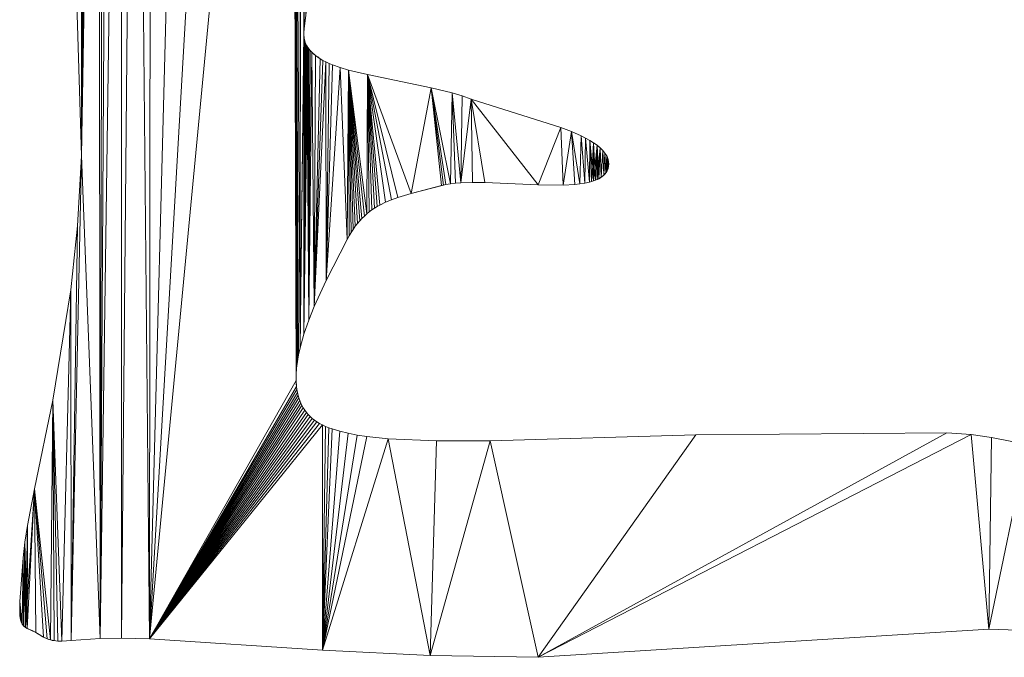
# Model space of a CAD drawing. Header units: metres. Extents: x -2.359 to -1.572, y -0.49 to -0.393.
# Tile 5 of 16: x -2.062 to -2.002, y -0.487 to -0.447. Entities that reach past the tile are written whole.
import ezdxf

# ---------------------------------------------------------------- set-up
doc = ezdxf.new("R2010")
doc.units = ezdxf.units.M
doc.header["$MEASUREMENT"] = 0
doc.layers.add('Nuovo_0', color=7, linetype='Continuous')

# ---------------------------------------------------------------- blocks, each defined once
blk = doc.blocks.new('Solaio_7257C077-7A11-4091-8013-4C8FC51DA4EE', base_point=(-2.06232, -0.483813))
at = {"layer": 'Nuovo_0', "lineweight": 0}
mesh = blk.add_polyface(dxfattribs=at)
corners = [(-2.058504, -0.455837, -0.088), (-2.059965, -0.4081, -0.088), (-2.058525, -0.394611, -0.088), (-2.058286, -0.394476, -0.088), (-2.058029, -0.394347, -0.088), (-2.057753, -0.394224, -0.088), (-2.057457, -0.394108, -0.088), (-2.057351, -0.485681, -0.088), (-2.05714, -0.393997, -0.088), (-2.0568, -0.393893, -0.088), (-2.056046, -0.393703, -0.088), (-2.056022, -0.485657, -0.088), (-2.055186, -0.393538, -0.088), (-2.054311, -0.4857, -0.088), (-2.05421, -0.393397, -0.088), (-2.051871, -0.393193, -0.088), (-2.04895, -0.393109, -0.088), (-2.045491, -0.393155, -0.088), (-2.045, -0.40893, -0.088), (-2.044999, -0.467718, -0.088), (-2.058525, -0.394611), (-2.059965, -0.4081), (-2.058504, -0.455837), (-2.058286, -0.394476), (-2.058029, -0.394347), (-2.057753, -0.394224), (-2.057457, -0.394108), (-2.05714, -0.393997), (-2.057351, -0.485681), (-2.0568, -0.393893), (-2.056046, -0.393703), (-2.055186, -0.393538), (-2.056022, -0.485657), (-2.05421, -0.393397), (-2.054311, -0.4857), (-2.051871, -0.393193), (-2.04895, -0.393109), (-2.045491, -0.393155), (-2.044999, -0.467718), (-2.045, -0.40893), (-2.045004, -0.408966), (-2.045004, -0.408966, -0.088), (-2.045005, -0.409002), (-2.045005, -0.409002, -0.088), (-2.045005, -0.409039), (-2.045005, -0.409039, -0.088), (-2.045004, -0.409077), (-2.045004, -0.409077, -0.088), (-2.045, -0.409115), (-2.045, -0.409115, -0.088)]
mesh.append_faces([[corners[k] for k in face] for face in [(21, 1, 0, 22), (40, 41, 18, 39), (42, 43, 41, 40), (44, 45, 43, 42), (46, 47, 45, 44), (48, 49, 47, 46)]], dxfattribs={"color": 7})
mesh.append_faces([[corners[k] for k in face] for face in [(18, 19, 17), (37, 38, 39)]], dxfattribs={"vtx0": -1, "vtx1": -1, "vtx2": -1, "color": 7})
mesh.append_faces([[corners[k] for k in face] for face in [(0, 2, 3), (0, 3, 4), (0, 4, 5), (0, 5, 6), (7, 6, 8), (7, 8, 9), (7, 9, 10), (11, 10, 12), (13, 12, 14), (13, 14, 15), (13, 15, 16), (13, 16, 17), (20, 21, 22)]], dxfattribs={"vtx0": -1, "vtx2": -1, "color": 7})
mesh.append_faces([[corners[k] for k in face] for face in [(0, 1, 2), (23, 20, 22), (24, 23, 22), (25, 24, 22), (26, 25, 22), (27, 26, 28), (29, 27, 28), (30, 29, 28), (31, 30, 32), (33, 31, 34), (35, 33, 34), (36, 35, 34), (37, 36, 34)]], dxfattribs={"vtx1": -1, "vtx2": -1, "color": 7})
mesh = blk.add_polyface(dxfattribs=at)
corners = [(-2.057351, -0.485681, -0.088), (-2.058504, -0.455837, -0.088), (-2.057457, -0.394108, -0.088), (-2.054311, -0.4857, -0.088), (-2.045491, -0.393155, -0.088), (-2.045246, -0.469736, -0.088), (-2.045244, -0.469352, -0.088), (-2.045216, -0.468957, -0.088), (-2.045165, -0.468552, -0.088), (-2.045092, -0.468138, -0.088), (-2.044999, -0.467718, -0.088), (-2.044953, -0.409313, -0.088), (-2.044771, -0.448234, -0.088), (-2.044767, -0.448454, -0.088), (-2.04476, -0.466866, -0.088), (-2.044739, -0.448661, -0.088), (-2.044681, -0.448859, -0.088), (-2.057457, -0.394108), (-2.058504, -0.455837), (-2.057351, -0.485681), (-2.045246, -0.469736), (-2.045491, -0.393155), (-2.054311, -0.4857), (-2.045244, -0.469352), (-2.045216, -0.468957), (-2.045165, -0.468552), (-2.045092, -0.468138), (-2.044999, -0.467718), (-2.044771, -0.448345), (-2.044953, -0.409313), (-2.044756, -0.448559), (-2.04476, -0.466866), (-2.044714, -0.448761), (-2.044639, -0.448956), (-2.044727, -0.447743), (-2.044727, -0.447743, -0.088), (-2.044651, -0.44716, -0.088), (-2.044651, -0.44716), (-2.044756, -0.447998), (-2.044756, -0.447998, -0.088), (-2.044771, -0.448234), (-2.044771, -0.448345, -0.088), (-2.044767, -0.448454), (-2.044756, -0.448559, -0.088), (-2.044748, -0.44861), (-2.044748, -0.44861, -0.088), (-2.044739, -0.448661), (-2.044727, -0.448711), (-2.044727, -0.448711, -0.088), (-2.044714, -0.448761, -0.088), (-2.044698, -0.44881), (-2.044698, -0.44881, -0.088), (-2.044681, -0.448859)]
mesh.append_faces([[corners[k] for k in face] for face in [(34, 35, 36, 37), (38, 39, 35, 34), (40, 12, 39, 38), (28, 41, 12, 40), (42, 13, 41, 28), (30, 43, 13, 42), (44, 45, 43, 30), (46, 15, 45, 44), (47, 48, 15, 46), (32, 49, 48, 47), (50, 51, 49, 32), (52, 16, 51, 50)]], dxfattribs={"color": 7})
mesh.append_faces([[corners[k] for k in face] for face in [(0, 1, 2), (3, 4, 5), (10, 11, 12), (10, 12, 13), (14, 13, 15), (14, 15, 16), (17, 18, 19), (20, 21, 22), (28, 29, 27), (30, 28, 31), (32, 30, 31), (33, 32, 31)]], dxfattribs={"vtx0": -1, "vtx1": -1, "vtx2": -1, "color": 7})
mesh.append_faces([[corners[k] for k in face] for face in [(21, 20, 23), (21, 23, 24), (21, 24, 25), (21, 25, 26), (21, 26, 27)]], dxfattribs={"vtx0": -1, "vtx2": -1, "color": 7})
mesh.append_faces([[corners[k] for k in face] for face in [(6, 5, 4), (7, 6, 4), (8, 7, 4), (9, 8, 4), (10, 9, 4)]], dxfattribs={"vtx1": -1, "vtx2": -1, "color": 7})
mesh = blk.add_polyface(dxfattribs=at)
corners = [(-2.059134, -0.485803, -0.088), (-2.058743, -0.460176, -0.088), (-2.058504, -0.455837, -0.088), (-2.056022, -0.485657, -0.088), (-2.057351, -0.485681, -0.088), (-2.056046, -0.393703, -0.088), (-2.054311, -0.4857, -0.088), (-2.055186, -0.393538, -0.088), (-2.04476, -0.466866, -0.088), (-2.044999, -0.467718, -0.088), (-2.044767, -0.448454, -0.088), (-2.044681, -0.448859, -0.088), (-2.044588, -0.449051, -0.088), (-2.044466, -0.466009, -0.088), (-2.044455, -0.449242, -0.088), (-2.044371, -0.449337, -0.088), (-2.044275, -0.449434, -0.088), (-2.044129, -0.46516, -0.088), (-2.044045, -0.44963, -0.088), (-2.043758, -0.449835, -0.088), (-2.043591, -0.449938, -0.088), (-2.043407, -0.450036, -0.088), (-2.043392, -0.463544, -0.088), (-2.042092, -0.461016, -0.088), (-2.042522, -0.450386, -0.088), (-2.058504, -0.455837), (-2.058743, -0.460176), (-2.059134, -0.485803), (-2.056046, -0.393703), (-2.057351, -0.485681), (-2.056022, -0.485657), (-2.055186, -0.393538), (-2.054311, -0.4857), (-2.044771, -0.448345), (-2.044999, -0.467718), (-2.04476, -0.466866), (-2.044527, -0.449147), (-2.044639, -0.448956), (-2.044466, -0.466009), (-2.044275, -0.449434), (-2.044371, -0.449337), (-2.044129, -0.46516), (-2.043758, -0.449835), (-2.044045, -0.44963), (-2.043591, -0.449938), (-2.043407, -0.450036), (-2.043392, -0.463544), (-2.042522, -0.450386), (-2.042092, -0.461016), (-2.059156, -0.46413, -0.088), (-2.059156, -0.46413)]
mesh.append_faces([[corners[k] for k in face] for face in [(26, 1, 49, 50), (25, 2, 1, 26), (46, 22, 23, 48), (41, 17, 22, 46), (38, 13, 17, 41), (35, 8, 13, 38), (34, 9, 8, 35)]], dxfattribs={"color": 7})
mesh.append_faces([[corners[k] for k in face] for face in [(8, 11, 12), (17, 18, 19), (36, 37, 35), (42, 43, 41)]], dxfattribs={"vtx0": -1, "vtx1": -1, "vtx2": -1, "color": 7})
mesh.append_faces([[corners[k] for k in face] for face in [(0, 1, 2), (13, 14, 15), (13, 15, 16), (17, 19, 20), (17, 20, 21), (28, 29, 30), (31, 30, 32), (33, 34, 35), (36, 35, 38), (39, 38, 41), (45, 41, 46), (47, 46, 48)]], dxfattribs={"vtx0": -1, "vtx2": -1, "color": 7})
mesh.append_faces([[corners[k] for k in face] for face in [(3, 4, 5), (6, 3, 7), (8, 9, 10), (13, 8, 12), (17, 13, 16), (22, 17, 21), (23, 22, 24), (25, 26, 27), (39, 40, 38), (44, 42, 41), (45, 44, 41)]], dxfattribs={"vtx1": -1, "vtx2": -1, "color": 7})
mesh = blk.add_polyface(dxfattribs=at)
corners = [(-2.045, -0.40893, -0.088), (-2.045, -0.409115, -0.088), (-2.044999, -0.467718, -0.088), (-2.044953, -0.409313, -0.088), (-2.044756, -0.447998, -0.088), (-2.044771, -0.448234, -0.088), (-2.044651, -0.44716, -0.088), (-2.044586, -0.446458, -0.088), (-2.044575, -0.445609, -0.088), (-2.045, -0.409115), (-2.045, -0.40893), (-2.044999, -0.467718), (-2.044953, -0.409313), (-2.044771, -0.448345), (-2.044771, -0.448234), (-2.044756, -0.447998), (-2.044651, -0.44716), (-2.044586, -0.446458), (-2.044738, -0.408447), (-2.044738, -0.408447, -0.088), (-2.04471, -0.408423, -0.088), (-2.04471, -0.408423), (-2.044764, -0.408472), (-2.044764, -0.408472, -0.088), (-2.044789, -0.408497), (-2.044789, -0.408497, -0.088), (-2.044813, -0.408524), (-2.044813, -0.408524, -0.088), (-2.044836, -0.408551), (-2.044836, -0.408551, -0.088), (-2.044857, -0.408579), (-2.044857, -0.408579, -0.088), (-2.044878, -0.408607), (-2.044878, -0.408607, -0.088), (-2.044897, -0.408636), (-2.044897, -0.408636, -0.088), (-2.044914, -0.408666), (-2.044914, -0.408666, -0.088), (-2.04493, -0.408697), (-2.04493, -0.408697, -0.088), (-2.044944, -0.408728), (-2.044944, -0.408728, -0.088), (-2.044958, -0.40876), (-2.044958, -0.40876, -0.088), (-2.044969, -0.408793), (-2.044969, -0.408793, -0.088), (-2.044979, -0.408826), (-2.044979, -0.408826, -0.088), (-2.044988, -0.40886), (-2.044988, -0.40886, -0.088), (-2.044995, -0.408895), (-2.044995, -0.408895, -0.088), (-2.044994, -0.409153), (-2.044994, -0.409153, -0.088), (-2.044987, -0.409192), (-2.044987, -0.409192, -0.088), (-2.044978, -0.409232), (-2.044978, -0.409232, -0.088), (-2.044967, -0.409272), (-2.044967, -0.409272, -0.088)]
mesh.append_faces([[corners[k] for k in face] for face in [(18, 19, 20, 21), (22, 23, 19, 18), (24, 25, 23, 22), (26, 27, 25, 24), (28, 29, 27, 26), (30, 31, 29, 28), (32, 33, 31, 30), (34, 35, 33, 32), (36, 37, 35, 34), (38, 39, 37, 36), (40, 41, 39, 38), (42, 43, 41, 40), (44, 45, 43, 42), (46, 47, 45, 44), (48, 49, 47, 46), (50, 51, 49, 48), (10, 0, 51, 50), (52, 53, 1, 9), (54, 55, 53, 52), (56, 57, 55, 54), (58, 59, 57, 56), (12, 3, 59, 58)]], dxfattribs={"color": 7})
mesh.append_faces([[corners[k] for k in face] for face in [(0, 1, 2), (2, 1, 3), (6, 4, 3), (8, 7, 3), (9, 10, 11), (12, 9, 11), (12, 15, 16)]], dxfattribs={"vtx0": -1, "vtx1": -1, "vtx2": -1, "color": 7})
mesh.append_faces([[corners[k] for k in face] for face in [(12, 14, 15), (12, 16, 17)]], dxfattribs={"vtx0": -1, "vtx2": -1, "color": 7})
mesh.append_faces([[corners[k] for k in face] for face in [(4, 5, 3), (7, 6, 3), (13, 14, 12)]], dxfattribs={"vtx1": -1, "vtx2": -1, "color": 7})
mesh = blk.add_polyface(dxfattribs=at)
corners = [(-2.044571, -0.446054, -0.088), (-2.044586, -0.446458, -0.088), (-2.044575, -0.445609, -0.088), (-2.044466, -0.466009, -0.088), (-2.044588, -0.449051, -0.088), (-2.044455, -0.449242, -0.088), (-2.044129, -0.46516, -0.088), (-2.044275, -0.449434, -0.088), (-2.044045, -0.44963, -0.088), (-2.043392, -0.463544, -0.088), (-2.043407, -0.450036, -0.088), (-2.043207, -0.450129, -0.088), (-2.042993, -0.450218, -0.088), (-2.042522, -0.450386, -0.088), (-2.044571, -0.446054), (-2.044575, -0.445609), (-2.044586, -0.446458), (-2.044371, -0.449337), (-2.044527, -0.449147), (-2.044466, -0.466009), (-2.044045, -0.44963), (-2.044275, -0.449434), (-2.044129, -0.46516), (-2.043207, -0.450129), (-2.043407, -0.450036), (-2.043392, -0.463544), (-2.042993, -0.450218), (-2.042522, -0.450386), (-2.044236, -0.434923, -0.088), (-2.044236, -0.434923), (-2.044651, -0.44716), (-2.044651, -0.44716, -0.088), (-2.044661, -0.448907), (-2.044661, -0.448907, -0.088), (-2.044681, -0.448859, -0.088), (-2.044681, -0.448859), (-2.044639, -0.448956), (-2.044639, -0.448956, -0.088), (-2.044615, -0.449004), (-2.044615, -0.449004, -0.088), (-2.044588, -0.449051), (-2.044559, -0.449099), (-2.044559, -0.449099, -0.088), (-2.044527, -0.449147, -0.088), (-2.044492, -0.449194), (-2.044492, -0.449194, -0.088), (-2.044455, -0.449242), (-2.044371, -0.449337, -0.088), (-2.044167, -0.449531), (-2.044167, -0.449531, -0.088), (-2.043909, -0.449731), (-2.043909, -0.449731, -0.088), (-2.043758, -0.449835), (-2.043758, -0.449835, -0.088), (-2.043591, -0.449938), (-2.043591, -0.449938, -0.088)]
mesh.append_faces([[corners[k] for k in face] for face in [(15, 2, 28, 29), (14, 0, 2, 15), (16, 1, 0, 14), (30, 31, 1, 16), (32, 33, 34, 35), (36, 37, 33, 32), (38, 39, 37, 36), (40, 4, 39, 38), (41, 42, 4, 40), (18, 43, 42, 41), (44, 45, 43, 18), (46, 5, 45, 44), (17, 47, 5, 46), (21, 7, 47, 17), (48, 49, 7, 21), (20, 8, 49, 48), (50, 51, 8, 20), (52, 53, 51, 50), (54, 55, 53, 52), (24, 10, 55, 54), (23, 11, 10, 24), (26, 12, 11, 23), (27, 13, 12, 26)]], dxfattribs={"color": 7})
mesh.append_faces([[corners[k] for k in face] for face in [(3, 4, 5), (6, 7, 8), (17, 18, 19), (20, 21, 22)]], dxfattribs={"vtx0": -1, "vtx1": -1, "vtx2": -1, "color": 7})
mesh.append_faces([[corners[k] for k in face] for face in [(9, 10, 11), (9, 11, 12), (9, 12, 13)]], dxfattribs={"vtx0": -1, "vtx2": -1, "color": 7})
mesh.append_faces([[corners[k] for k in face] for face in [(0, 1, 2), (14, 15, 16)]], dxfattribs={"vtx1": -1, "color": 7})
mesh.append_faces([[corners[k] for k in face] for face in [(23, 24, 25), (26, 23, 25), (27, 26, 25)]], dxfattribs={"vtx1": -1, "vtx2": -1, "color": 7})
mesh = blk.add_polyface(dxfattribs=at)
corners = [(-2.042092, -0.461016, -0.088), (-2.042522, -0.450386, -0.088), (-2.042003, -0.450541, -0.088), (-2.040879, -0.459431, -0.088), (-2.041029, -0.459565, -0.088), (-2.040843, -0.450822, -0.088), (-2.040725, -0.459305, -0.088), (-2.040567, -0.459188, -0.088), (-2.040405, -0.459079, -0.088), (-2.040238, -0.458977, -0.088), (-2.040068, -0.458881, -0.088), (-2.039715, -0.458707, -0.088), (-2.039345, -0.458554, -0.088), (-2.038958, -0.458416, -0.088), (-2.038132, -0.458171, -0.088), (-2.036895, -0.451628, -0.088), (-2.036264, -0.457682, -0.088), (-2.035999, -0.45762, -0.088), (-2.042003, -0.450541), (-2.042522, -0.450386), (-2.042092, -0.461016), (-2.041176, -0.459708), (-2.041029, -0.459565), (-2.040879, -0.459431), (-2.040843, -0.450822), (-2.040725, -0.459305), (-2.040567, -0.459188), (-2.040405, -0.459079), (-2.040238, -0.458977), (-2.040068, -0.458881), (-2.039715, -0.458707), (-2.039345, -0.458554), (-2.038958, -0.458416), (-2.038132, -0.458171), (-2.036895, -0.451628), (-2.036135, -0.45765), (-2.039568, -0.451084), (-2.039568, -0.451084, -0.088)]
mesh.append_faces([[corners[k] for k in face] for face in [(18, 2, 1, 19), (24, 5, 2, 18), (36, 37, 5, 24), (34, 15, 37, 36)]], dxfattribs={"color": 7})
mesh.append_faces([[corners[k] for k in face] for face in [(14, 5, 15), (17, 16, 15), (34, 24, 33), (34, 33, 35)]], dxfattribs={"vtx0": -1, "vtx1": -1, "vtx2": -1, "color": 7})
mesh.append_faces([[corners[k] for k in face] for face in [(0, 1, 2), (3, 2, 5), (18, 21, 22), (18, 22, 23), (24, 23, 25), (24, 25, 26), (24, 26, 27), (24, 27, 28), (24, 28, 29), (24, 29, 30), (24, 30, 31), (24, 31, 32), (24, 32, 33)]], dxfattribs={"vtx0": -1, "vtx2": -1, "color": 7})
mesh.append_faces([[corners[k] for k in face] for face in [(3, 4, 2), (6, 3, 5), (7, 6, 5), (8, 7, 5), (9, 8, 5), (10, 9, 5), (11, 10, 5), (12, 11, 5), (13, 12, 5), (14, 13, 5), (16, 14, 15), (18, 19, 20), (24, 18, 23)]], dxfattribs={"vtx1": -1, "vtx2": -1, "color": 7})
mesh = blk.add_polyface(dxfattribs=at)
corners = [(-2.041972, -0.460792, -0.088), (-2.042092, -0.461016, -0.088), (-2.042003, -0.450541, -0.088), (-2.041849, -0.460582, -0.088), (-2.041722, -0.460385, -0.088), (-2.041591, -0.460199, -0.088), (-2.041456, -0.460025, -0.088), (-2.041318, -0.459861, -0.088), (-2.041176, -0.459708, -0.088), (-2.041029, -0.459565, -0.088), (-2.042003, -0.450541), (-2.042092, -0.461016), (-2.041972, -0.460792), (-2.041849, -0.460582), (-2.041722, -0.460385), (-2.041591, -0.460199), (-2.041456, -0.460025), (-2.041318, -0.459861), (-2.041176, -0.459708), (-2.02874, -0.457654), (-2.02874, -0.457654, -0.088), (-2.028039, -0.457615, -0.088), (-2.028039, -0.457615), (-2.030298, -0.45764), (-2.030298, -0.45764, -0.088), (-2.033593, -0.457493), (-2.033593, -0.457493, -0.088), (-2.034359, -0.457486), (-2.034359, -0.457486, -0.088), (-2.035071, -0.457509), (-2.035071, -0.457509, -0.088), (-2.035401, -0.457534), (-2.035401, -0.457534, -0.088), (-2.035711, -0.457571), (-2.035711, -0.457571, -0.088), (-2.035999, -0.45762), (-2.035999, -0.45762, -0.088), (-2.036135, -0.45765), (-2.036135, -0.45765, -0.088), (-2.036264, -0.457682), (-2.036264, -0.457682, -0.088), (-2.038132, -0.458171), (-2.038132, -0.458171, -0.088), (-2.038958, -0.458416), (-2.038958, -0.458416, -0.088), (-2.039345, -0.458554), (-2.039345, -0.458554, -0.088), (-2.039715, -0.458707), (-2.039715, -0.458707, -0.088), (-2.040068, -0.458881), (-2.040068, -0.458881, -0.088), (-2.040238, -0.458977), (-2.040238, -0.458977, -0.088), (-2.040405, -0.459079), (-2.040405, -0.459079, -0.088), (-2.040567, -0.459188), (-2.040567, -0.459188, -0.088), (-2.040725, -0.459305), (-2.040725, -0.459305, -0.088)]
mesh.append_faces([[corners[k] for k in face] for face in [(19, 20, 21, 22), (23, 24, 20, 19), (25, 26, 24, 23), (27, 28, 26, 25), (29, 30, 28, 27), (31, 32, 30, 29), (33, 34, 32, 31), (35, 36, 34, 33), (37, 38, 36, 35), (39, 40, 38, 37), (41, 42, 40, 39), (43, 44, 42, 41), (45, 46, 44, 43), (47, 48, 46, 45), (49, 50, 48, 47), (51, 52, 50, 49), (53, 54, 52, 51), (55, 56, 54, 53), (57, 58, 56, 55)]], dxfattribs={"color": 7})
mesh.append_faces([[corners[k] for k in face] for face in [(10, 11, 12), (10, 12, 13), (10, 13, 14), (10, 14, 15), (10, 15, 16), (10, 16, 17), (10, 17, 18)]], dxfattribs={"vtx0": -1, "vtx2": -1, "color": 7})
mesh.append_faces([[corners[k] for k in face] for face in [(0, 1, 2), (3, 0, 2), (4, 3, 2), (5, 4, 2), (6, 5, 2), (7, 6, 2), (8, 7, 2), (9, 8, 2)]], dxfattribs={"vtx1": -1, "vtx2": -1, "color": 7})
mesh = blk.add_polyface(dxfattribs=at)
corners = [(-2.035711, -0.457571, -0.088), (-2.035999, -0.45762, -0.088), (-2.036895, -0.451628, -0.088), (-2.035606, -0.451951, -0.088), (-2.035401, -0.457534, -0.088), (-2.035071, -0.457509, -0.088), (-2.034998, -0.452134, -0.088), (-2.034423, -0.452335, -0.088), (-2.034359, -0.457486, -0.088), (-2.033593, -0.457493, -0.088), (-2.030298, -0.45764, -0.088), (-2.028893, -0.454092, -0.088), (-2.02874, -0.457654, -0.088), (-2.028238, -0.454345, -0.088), (-2.028039, -0.457615, -0.088), (-2.027715, -0.457579, -0.088), (-2.036895, -0.451628), (-2.036135, -0.45765), (-2.035999, -0.45762), (-2.035711, -0.457571), (-2.035606, -0.451951), (-2.035401, -0.457534), (-2.035071, -0.457509), (-2.034998, -0.452134), (-2.034423, -0.452335), (-2.034359, -0.457486), (-2.033593, -0.457493), (-2.030298, -0.45764), (-2.028893, -0.454092), (-2.02874, -0.457654), (-2.028238, -0.454345), (-2.028039, -0.457615), (-2.027715, -0.457579), (-2.027638, -0.454611), (-2.027638, -0.454611, -0.088)]
mesh.append_faces([[corners[k] for k in face] for face in [(20, 3, 2, 16), (23, 6, 3, 20), (24, 7, 6, 23), (28, 11, 7, 24), (30, 13, 11, 28), (33, 34, 13, 30)]], dxfattribs={"color": 7})
mesh.append_faces([[corners[k] for k in face] for face in [(0, 2, 3), (5, 3, 6), (5, 6, 7), (10, 7, 11), (12, 11, 13), (16, 17, 18), (16, 18, 19), (20, 19, 21), (20, 21, 22), (24, 22, 25), (24, 25, 26), (24, 26, 27), (28, 27, 29), (30, 29, 31), (30, 31, 32)]], dxfattribs={"vtx0": -1, "vtx2": -1, "color": 7})
mesh.append_faces([[corners[k] for k in face] for face in [(0, 1, 2), (4, 0, 3), (5, 4, 3), (8, 5, 7), (9, 8, 7), (10, 9, 7), (12, 10, 11), (14, 12, 13), (15, 14, 13), (20, 16, 19), (23, 20, 22), (24, 23, 22), (28, 24, 27), (30, 28, 29)]], dxfattribs={"vtx1": -1, "vtx2": -1, "color": 7})
mesh = blk.add_polyface(dxfattribs=at)
corners = [(-2.027412, -0.457532, -0.088), (-2.027715, -0.457579, -0.088), (-2.027638, -0.454611, -0.088), (-2.027132, -0.457471, -0.088), (-2.027363, -0.45475, -0.088), (-2.027001, -0.457435, -0.088), (-2.027106, -0.454892, -0.088), (-2.026757, -0.457352, -0.088), (-2.026871, -0.455038, -0.088), (-2.026542, -0.457254, -0.088), (-2.026657, -0.455189, -0.088), (-2.0264, -0.457168, -0.088), (-2.026468, -0.455345, -0.088), (-2.026237, -0.457038, -0.088), (-2.026305, -0.455505, -0.088), (-2.027638, -0.454611), (-2.027715, -0.457579), (-2.027412, -0.457532), (-2.027363, -0.45475), (-2.027132, -0.457471), (-2.027106, -0.454892), (-2.026876, -0.457396), (-2.026657, -0.455189), (-2.026646, -0.457305), (-2.026468, -0.455345), (-2.0264, -0.457168), (-2.026305, -0.455505), (-2.026237, -0.457038), (-2.026081, -0.456849), (-2.026081, -0.456849, -0.088), (-2.026056, -0.456807, -0.088), (-2.026056, -0.456807), (-2.026108, -0.456889), (-2.026108, -0.456889, -0.088), (-2.026137, -0.456929), (-2.026137, -0.456929, -0.088), (-2.026168, -0.456966), (-2.026168, -0.456966, -0.088), (-2.026202, -0.457003), (-2.026202, -0.457003, -0.088), (-2.026275, -0.457073), (-2.026275, -0.457073, -0.088), (-2.026314, -0.457106), (-2.026314, -0.457106, -0.088), (-2.026356, -0.457138), (-2.026356, -0.457138, -0.088), (-2.026445, -0.457198), (-2.026445, -0.457198, -0.088), (-2.026542, -0.457254), (-2.026646, -0.457305, -0.088), (-2.026757, -0.457352), (-2.026876, -0.457396, -0.088), (-2.027001, -0.457435), (-2.028039, -0.457615), (-2.028039, -0.457615, -0.088), (-2.020552, -0.473084), (-2.020552, -0.473084, -0.088), (-2.033249, -0.473454, -0.088), (-2.033249, -0.473454)]
mesh.append_faces([[corners[k] for k in face] for face in [(28, 29, 30, 31), (32, 33, 29, 28), (34, 35, 33, 32), (36, 37, 35, 34), (38, 39, 37, 36), (27, 13, 39, 38), (40, 41, 13, 27), (42, 43, 41, 40), (44, 45, 43, 42), (25, 11, 45, 44), (46, 47, 11, 25), (48, 9, 47, 46), (23, 49, 9, 48), (50, 7, 49, 23), (21, 51, 7, 50), (52, 5, 51, 21), (19, 3, 5, 52), (17, 0, 3, 19), (16, 1, 0, 17), (53, 54, 1, 16), (55, 56, 57, 58)]], dxfattribs={"color": 7})
mesh.append_faces([[corners[k] for k in face] for face in [(7, 5, 8), (9, 7, 10), (11, 9, 12), (13, 11, 14), (20, 19, 21), (22, 21, 23), (24, 23, 25), (26, 25, 27)]], dxfattribs={"vtx0": -1, "vtx1": -1, "vtx2": -1, "color": 7})
mesh.append_faces([[corners[k] for k in face] for face in [(15, 16, 17), (18, 17, 19)]], dxfattribs={"vtx0": -1, "vtx2": -1, "color": 7})
mesh.append_faces([[corners[k] for k in face] for face in [(0, 1, 2), (3, 0, 4), (5, 3, 6)]], dxfattribs={"vtx1": -1, "vtx2": -1, "color": 7})
mesh = blk.add_polyface(dxfattribs=at)
corners = [(-2.027715, -0.457579, -0.088), (-2.028238, -0.454345, -0.088), (-2.027638, -0.454611, -0.088), (-2.027412, -0.457532, -0.088), (-2.027363, -0.45475, -0.088), (-2.027132, -0.457471, -0.088), (-2.027106, -0.454892, -0.088), (-2.027001, -0.457435, -0.088), (-2.026871, -0.455038, -0.088), (-2.026757, -0.457352, -0.088), (-2.026657, -0.455189, -0.088), (-2.026542, -0.457254, -0.088), (-2.026468, -0.455345, -0.088), (-2.0264, -0.457168, -0.088), (-2.026305, -0.455505, -0.088), (-2.026237, -0.457038, -0.088), (-2.026169, -0.45567, -0.088), (-2.026108, -0.456889, -0.088), (-2.026042, -0.455884, -0.088), (-2.027638, -0.454611), (-2.028238, -0.454345), (-2.027715, -0.457579), (-2.027363, -0.45475), (-2.027412, -0.457532), (-2.027106, -0.454892), (-2.027132, -0.457471), (-2.026871, -0.455038), (-2.026876, -0.457396), (-2.026657, -0.455189), (-2.026468, -0.455345), (-2.026646, -0.457305), (-2.026305, -0.455505), (-2.0264, -0.457168), (-2.026169, -0.45567), (-2.026237, -0.457038), (-2.026108, -0.456889), (-2.026063, -0.455841), (-2.026034, -0.456764), (-2.02656, -0.455266), (-2.02656, -0.455266, -0.088), (-2.026383, -0.455424), (-2.026383, -0.455424, -0.088), (-2.026234, -0.455587), (-2.026234, -0.455587, -0.088), (-2.026113, -0.455755), (-2.026113, -0.455755, -0.088), (-2.026087, -0.455798), (-2.026087, -0.455798, -0.088), (-2.026063, -0.455841, -0.088)]
mesh.append_faces([[corners[k] for k in face] for face in [(22, 4, 2, 19), (24, 6, 4, 22), (26, 8, 6, 24), (28, 10, 8, 26), (38, 39, 10, 28), (29, 12, 39, 38), (40, 41, 12, 29), (31, 14, 41, 40), (42, 43, 14, 31), (33, 16, 43, 42), (44, 45, 16, 33), (46, 47, 45, 44), (36, 48, 47, 46)]], dxfattribs={"color": 7})
mesh.append_faces([[corners[k] for k in face] for face in [(11, 10, 12), (13, 12, 14), (15, 14, 16), (17, 15, 16), (17, 16, 18), (29, 28, 30), (31, 29, 32), (33, 31, 34), (33, 34, 35), (36, 33, 35), (36, 35, 37)]], dxfattribs={"vtx0": -1, "vtx1": -1, "vtx2": -1, "color": 7})
mesh.append_faces([[corners[k] for k in face] for face in [(0, 1, 2), (3, 2, 4), (5, 4, 6), (7, 6, 8), (9, 8, 10)]], dxfattribs={"vtx0": -1, "vtx2": -1, "color": 7})
mesh.append_faces([[corners[k] for k in face] for face in [(19, 20, 21), (22, 19, 23), (24, 22, 25), (26, 24, 27), (28, 26, 27)]], dxfattribs={"vtx1": -1, "vtx2": -1, "color": 7})
mesh = blk.add_polyface(dxfattribs=at)
corners = [(-2.060198, -0.485812, -0.088), (-2.060415, -0.485767, -0.088), (-2.060276, -0.470949, -0.088), (-2.05997, -0.485834, -0.088), (-2.059722, -0.485837, -0.088), (-2.059134, -0.485803, -0.088), (-2.059156, -0.46413, -0.088), (-2.057351, -0.485681, -0.088), (-2.058504, -0.455837, -0.088), (-2.054311, -0.4857, -0.088), (-2.045246, -0.469736, -0.088), (-2.04522, -0.470107, -0.088), (-2.045197, -0.470287, -0.088), (-2.045165, -0.470462, -0.088), (-2.045126, -0.470634, -0.088), (-2.045079, -0.470801, -0.088), (-2.045023, -0.470964, -0.088), (-2.044959, -0.471122, -0.088), (-2.060276, -0.470949), (-2.060415, -0.485767), (-2.060198, -0.485812), (-2.05997, -0.485834), (-2.059722, -0.485837), (-2.059156, -0.46413), (-2.059134, -0.485803), (-2.058504, -0.455837), (-2.057351, -0.485681), (-2.04522, -0.470107), (-2.045246, -0.469736), (-2.054311, -0.4857), (-2.045197, -0.470287), (-2.045165, -0.470462), (-2.045126, -0.470634), (-2.045079, -0.470801), (-2.045023, -0.470964), (-2.043617, -0.486395, -0.088), (-2.043617, -0.486395), (-2.056022, -0.485657), (-2.056022, -0.485657, -0.088), (-2.059849, -0.485838), (-2.059849, -0.485838, -0.088), (-2.060086, -0.485826), (-2.060086, -0.485826, -0.088), (-2.060307, -0.485792), (-2.060307, -0.485792, -0.088)]
mesh.append_faces([[corners[k] for k in face] for face in [(29, 9, 35, 36), (37, 38, 9, 29), (26, 7, 38, 37), (24, 5, 7, 26), (22, 4, 5, 24), (39, 40, 4, 22), (21, 3, 40, 39), (41, 42, 3, 21), (20, 0, 42, 41), (43, 44, 0, 20), (19, 1, 44, 43)]], dxfattribs={"color": 7})
mesh.append_faces([[corners[k] for k in face] for face in [(0, 1, 2), (3, 0, 2), (4, 3, 2), (9, 10, 11), (18, 19, 20), (18, 20, 21), (18, 21, 22), (27, 28, 29)]], dxfattribs={"vtx0": -1, "vtx1": -1, "vtx2": -1, "color": 7})
mesh.append_faces([[corners[k] for k in face] for face in [(9, 11, 12), (9, 12, 13), (9, 13, 14), (9, 14, 15), (9, 15, 16), (9, 16, 17), (23, 22, 24), (25, 24, 26)]], dxfattribs={"vtx0": -1, "vtx2": -1, "color": 7})
mesh.append_faces([[corners[k] for k in face] for face in [(5, 4, 6), (7, 5, 8), (30, 27, 29), (31, 30, 29), (32, 31, 29), (33, 32, 29), (34, 33, 29)]], dxfattribs={"vtx1": -1, "vtx2": -1, "color": 7})
mesh = blk.add_polyface(dxfattribs=at)
corners = [(-2.026034, -0.456764, -0.088), (-2.026108, -0.456889, -0.088), (-2.026042, -0.455884, -0.088), (-2.02598, -0.456627, -0.088), (-2.025974, -0.456061, -0.088), (-2.025942, -0.456433, -0.088), (-2.025941, -0.456244, -0.088), (-2.030289, -0.486842, -0.088), (-2.020552, -0.473084, -0.088), (-2.005047, -0.472961, -0.088), (-2.003544, -0.473075, -0.088), (-2.025988, -0.456016), (-2.026063, -0.455841), (-2.026034, -0.456764), (-2.02598, -0.456627), (-2.025946, -0.456198), (-2.025942, -0.456433), (-2.005047, -0.472961), (-2.020552, -0.473084), (-2.030289, -0.486842), (-2.002451, -0.485101, -0.088), (-2.002451, -0.485101), (-2.026042, -0.455884), (-2.026063, -0.455841, -0.088), (-2.026022, -0.455928), (-2.026022, -0.455928, -0.088), (-2.026004, -0.455972), (-2.026004, -0.455972, -0.088), (-2.025988, -0.456016, -0.088), (-2.025974, -0.456061), (-2.025963, -0.456107), (-2.025963, -0.456107, -0.088), (-2.025953, -0.456152), (-2.025953, -0.456152, -0.088), (-2.025946, -0.456198, -0.088), (-2.025941, -0.456244), (-2.025938, -0.456291), (-2.025938, -0.456291, -0.088), (-2.025937, -0.456338), (-2.025937, -0.456338, -0.088), (-2.025938, -0.456385), (-2.025938, -0.456385, -0.088), (-2.025948, -0.456481), (-2.025948, -0.456481, -0.088), (-2.025956, -0.45653), (-2.025956, -0.45653, -0.088), (-2.025967, -0.456579), (-2.025967, -0.456579, -0.088), (-2.025996, -0.456674), (-2.025996, -0.456674, -0.088), (-2.026014, -0.45672), (-2.026014, -0.45672, -0.088), (-2.026056, -0.456807), (-2.026056, -0.456807, -0.088)]
mesh.append_faces([[corners[k] for k in face] for face in [(19, 7, 20, 21), (22, 2, 23, 12), (24, 25, 2, 22), (26, 27, 25, 24), (11, 28, 27, 26), (29, 4, 28, 11), (30, 31, 4, 29), (32, 33, 31, 30), (15, 34, 33, 32), (35, 6, 34, 15), (36, 37, 6, 35), (38, 39, 37, 36), (40, 41, 39, 38), (16, 5, 41, 40), (42, 43, 5, 16), (44, 45, 43, 42), (46, 47, 45, 44), (14, 3, 47, 46), (48, 49, 3, 14), (50, 51, 49, 48), (13, 0, 51, 50), (52, 53, 0, 13)]], dxfattribs={"color": 7})
mesh.append_faces([[corners[k] for k in face] for face in [(0, 1, 2), (3, 0, 2), (3, 2, 4), (5, 3, 4), (5, 4, 6), (11, 12, 13), (11, 13, 14), (15, 11, 14), (16, 15, 14)]], dxfattribs={"vtx0": -1, "vtx1": -1, "vtx2": -1, "color": 7})
mesh.append_faces([[corners[k] for k in face] for face in [(7, 8, 9), (7, 9, 10)]], dxfattribs={"vtx0": -1, "vtx2": -1, "color": 7})
mesh.append_faces([[corners[k] for k in face] for face in [(17, 18, 19)]], dxfattribs={"vtx1": -1, "vtx2": -1, "color": 7})
mesh = blk.add_polyface(dxfattribs=at)
corners = [(-2.043617, -0.486395, -0.088), (-2.042031, -0.472991, -0.088), (-2.041472, -0.473099, -0.088), (-2.040871, -0.473191, -0.088), (-2.039557, -0.473331, -0.088), (-2.036967, -0.486738, -0.088), (-2.036566, -0.473467, -0.088), (-2.033249, -0.473454, -0.088), (-2.030289, -0.486842, -0.088), (-2.020552, -0.473084, -0.088), (-2.041472, -0.473099), (-2.042031, -0.472991), (-2.043617, -0.486395), (-2.040871, -0.473191), (-2.039557, -0.473331), (-2.036967, -0.486738), (-2.036566, -0.473467), (-2.033249, -0.473454), (-2.030289, -0.486842), (-2.020552, -0.473084), (-2.040879, -0.459431), (-2.040879, -0.459431, -0.088), (-2.040725, -0.459305, -0.088), (-2.040725, -0.459305), (-2.041029, -0.459565), (-2.041029, -0.459565, -0.088), (-2.041176, -0.459708), (-2.041176, -0.459708, -0.088), (-2.041318, -0.459861), (-2.041318, -0.459861, -0.088), (-2.041456, -0.460025), (-2.041456, -0.460025, -0.088), (-2.041591, -0.460199), (-2.041591, -0.460199, -0.088), (-2.041722, -0.460385), (-2.041722, -0.460385, -0.088), (-2.041849, -0.460582), (-2.041849, -0.460582, -0.088), (-2.041972, -0.460792), (-2.041972, -0.460792, -0.088), (-2.042092, -0.461016), (-2.042092, -0.461016, -0.088), (-2.042546, -0.472867, -0.088), (-2.042546, -0.472867)]
mesh.append_faces([[corners[k] for k in face] for face in [(15, 5, 8, 18), (12, 0, 5, 15), (20, 21, 22, 23), (24, 25, 21, 20), (26, 27, 25, 24), (28, 29, 27, 26), (30, 31, 29, 28), (32, 33, 31, 30), (34, 35, 33, 32), (36, 37, 35, 34), (38, 39, 37, 36), (40, 41, 39, 38), (11, 1, 42, 43), (10, 2, 1, 11), (13, 3, 2, 10), (14, 4, 3, 13), (16, 6, 4, 14), (17, 7, 6, 16)]], dxfattribs={"color": 7})
mesh.append_faces([[corners[k] for k in face] for face in [(0, 1, 2), (0, 2, 3), (0, 3, 4), (5, 4, 6), (5, 6, 7), (8, 7, 9), (14, 12, 15), (17, 15, 18)]], dxfattribs={"vtx0": -1, "vtx2": -1, "color": 7})
mesh.append_faces([[corners[k] for k in face] for face in [(5, 0, 4), (8, 5, 7), (10, 11, 12), (13, 10, 12), (14, 13, 12), (16, 14, 15), (17, 16, 15), (19, 17, 18)]], dxfattribs={"vtx1": -1, "vtx2": -1, "color": 7})
mesh = blk.add_polyface(dxfattribs=at)
corners = [(-2.059722, -0.485837, -0.088), (-2.060276, -0.470949, -0.088), (-2.059156, -0.46413, -0.088), (-2.059134, -0.485803, -0.088), (-2.058743, -0.460176, -0.088), (-2.059156, -0.46413), (-2.060276, -0.470949), (-2.059722, -0.485837), (-2.058743, -0.460176), (-2.059134, -0.485803), (-2.061411, -0.476425, -0.088), (-2.061411, -0.476425), (-2.045092, -0.468138), (-2.045092, -0.468138, -0.088), (-2.044999, -0.467718, -0.088), (-2.044999, -0.467718), (-2.045165, -0.468552), (-2.045165, -0.468552, -0.088), (-2.045216, -0.468957), (-2.045216, -0.468957, -0.088), (-2.045244, -0.469352), (-2.045244, -0.469352, -0.088), (-2.045246, -0.469736), (-2.045246, -0.469736, -0.088), (-2.045237, -0.469923), (-2.045237, -0.469923, -0.088), (-2.04522, -0.470107), (-2.04522, -0.470107, -0.088), (-2.045197, -0.470287), (-2.045197, -0.470287, -0.088), (-2.045165, -0.470462), (-2.045165, -0.470462, -0.088), (-2.045126, -0.470634), (-2.045126, -0.470634, -0.088), (-2.045079, -0.470801), (-2.045079, -0.470801, -0.088), (-2.045023, -0.470964), (-2.045023, -0.470964, -0.088), (-2.044959, -0.471122), (-2.044959, -0.471122, -0.088), (-2.044886, -0.471274), (-2.044886, -0.471274, -0.088), (-2.044805, -0.471422), (-2.044805, -0.471422, -0.088), (-2.044713, -0.471564), (-2.044713, -0.471564, -0.088), (-2.044613, -0.4717), (-2.044613, -0.4717, -0.088), (-2.044502, -0.471831), (-2.044502, -0.471831, -0.088), (-2.044382, -0.471955), (-2.044382, -0.471955, -0.088), (-2.044251, -0.472073), (-2.044251, -0.472073, -0.088), (-2.04411, -0.472185), (-2.04411, -0.472185, -0.088), (-2.043958, -0.47229), (-2.043958, -0.47229, -0.088), (-2.043795, -0.472388), (-2.043795, -0.472388, -0.088), (-2.04362, -0.472479), (-2.04362, -0.472479, -0.088), (-2.043431, -0.472566), (-2.043431, -0.472566, -0.088), (-2.043229, -0.472648), (-2.043229, -0.472648, -0.088), (-2.043014, -0.472726), (-2.043014, -0.472726, -0.088), (-2.042546, -0.472867), (-2.042546, -0.472867, -0.088)]
mesh.append_faces([[corners[k] for k in face] for face in [(6, 1, 10, 11), (5, 2, 1, 6), (12, 13, 14, 15), (16, 17, 13, 12), (18, 19, 17, 16), (20, 21, 19, 18), (22, 23, 21, 20), (24, 25, 23, 22), (26, 27, 25, 24), (28, 29, 27, 26), (30, 31, 29, 28), (32, 33, 31, 30), (34, 35, 33, 32), (36, 37, 35, 34), (38, 39, 37, 36), (40, 41, 39, 38), (42, 43, 41, 40), (44, 45, 43, 42), (46, 47, 45, 44), (48, 49, 47, 46), (50, 51, 49, 48), (52, 53, 51, 50), (54, 55, 53, 52), (56, 57, 55, 54), (58, 59, 57, 56), (60, 61, 59, 58), (62, 63, 61, 60), (64, 65, 63, 62), (66, 67, 65, 64), (68, 69, 67, 66)]], dxfattribs={"color": 7})
mesh.append_faces([[corners[k] for k in face] for face in [(0, 1, 2), (3, 2, 4)]], dxfattribs={"vtx0": -1, "vtx2": -1, "color": 7})
mesh.append_faces([[corners[k] for k in face] for face in [(5, 6, 7), (8, 5, 9)]], dxfattribs={"vtx1": -1, "vtx2": -1, "color": 7})
mesh = blk.add_polyface(dxfattribs=at)
corners = [(-2.06232, -0.483813), (-2.06232, -0.483813, -0.088), (-2.062313, -0.484146, -0.088), (-2.062313, -0.484146), (-2.062309, -0.483398), (-2.062309, -0.483398, -0.088), (-2.062302, -0.484284, -0.088), (-2.062267, -0.484515, -0.088), (-2.062157, -0.484796, -0.088), (-2.062104, -0.480689, -0.088), (-2.062065, -0.484906, -0.088), (-2.061997, -0.479729, -0.088), (-2.061951, -0.484993, -0.088), (-2.061841, -0.4787, -0.088), (-2.061411, -0.476425, -0.088), (-2.061313, -0.485317, -0.088), (-2.060849, -0.485591, -0.088), (-2.060629, -0.485694, -0.088), (-2.060415, -0.485767, -0.088), (-2.060276, -0.470949, -0.088), (-2.062287, -0.484407), (-2.062104, -0.480689), (-2.062176, -0.484763), (-2.06209, -0.484881), (-2.061997, -0.479729), (-2.061951, -0.484993), (-2.061851, -0.485051), (-2.061841, -0.4787), (-2.061411, -0.476425), (-2.061313, -0.485317), (-2.060849, -0.485591), (-2.060629, -0.485694), (-2.060415, -0.485767), (-2.060276, -0.470949)]
mesh.append_faces([[corners[k] for k in face] for face in [(0, 1, 2, 3), (4, 5, 1, 0), (21, 9, 5, 4), (24, 11, 9, 21), (27, 13, 11, 24), (28, 14, 13, 27)]], dxfattribs={"color": 7})
mesh.append_faces([[corners[k] for k in face] for face in [(7, 6, 5), (10, 8, 9), (12, 10, 11), (15, 12, 14), (16, 15, 14), (17, 16, 14), (18, 17, 14), (4, 3, 20), (21, 22, 23), (24, 23, 25), (24, 25, 26), (28, 26, 29), (28, 29, 30), (28, 30, 31), (28, 31, 32)]], dxfattribs={"vtx0": -1, "vtx1": -1, "vtx2": -1, "color": 7})
mesh.append_faces([[corners[k] for k in face] for face in [(8, 5, 9), (10, 9, 11), (12, 11, 13), (12, 13, 14), (18, 14, 19)]], dxfattribs={"vtx0": -1, "vtx2": -1, "color": 7})
mesh.append_faces([[corners[k] for k in face] for face in [(6, 2, 5), (21, 4, 22), (24, 21, 23), (27, 24, 26), (28, 27, 26), (33, 28, 32)]], dxfattribs={"vtx1": -1, "vtx2": -1, "color": 7})
mesh.append_faces([[corners[k] for k in face] for face in [(2, 1, 5), (4, 0, 3)]], dxfattribs={"vtx2": -1, "color": 7})
mesh = blk.add_polyface(dxfattribs=at)
corners = [(-2.054311, -0.4857, -0.088), (-2.044959, -0.471122, -0.088), (-2.044886, -0.471274, -0.088), (-2.044805, -0.471422, -0.088), (-2.044713, -0.471564, -0.088), (-2.044613, -0.4717, -0.088), (-2.044502, -0.471831, -0.088), (-2.044382, -0.471955, -0.088), (-2.044251, -0.472073, -0.088), (-2.04411, -0.472185, -0.088), (-2.043958, -0.47229, -0.088), (-2.043795, -0.472388, -0.088), (-2.04362, -0.472479, -0.088), (-2.043617, -0.486395, -0.088), (-2.043431, -0.472566, -0.088), (-2.043229, -0.472648, -0.088), (-2.043014, -0.472726, -0.088), (-2.042546, -0.472867, -0.088), (-2.042031, -0.472991, -0.088), (-2.044959, -0.471122), (-2.045023, -0.470964), (-2.054311, -0.4857), (-2.044886, -0.471274), (-2.044805, -0.471422), (-2.044713, -0.471564), (-2.044613, -0.4717), (-2.044502, -0.471831), (-2.044382, -0.471955), (-2.044251, -0.472073), (-2.04411, -0.472185), (-2.043958, -0.47229), (-2.043795, -0.472388), (-2.04362, -0.472479), (-2.043617, -0.486395), (-2.043431, -0.472566), (-2.043229, -0.472648), (-2.043014, -0.472726), (-2.042546, -0.472867), (-2.042031, -0.472991)]
mesh.append_faces([[corners[k] for k in face] for face in [(0, 1, 2), (0, 2, 3), (0, 3, 4), (0, 4, 5), (0, 5, 6), (0, 6, 7), (0, 7, 8), (0, 8, 9), (0, 9, 10), (0, 10, 11), (0, 11, 12), (13, 12, 14), (13, 14, 15), (13, 15, 16), (13, 16, 17), (13, 17, 18), (32, 21, 33)]], dxfattribs={"vtx0": -1, "vtx2": -1, "color": 7})
mesh.append_faces([[corners[k] for k in face] for face in [(13, 0, 12), (19, 20, 21), (22, 19, 21), (23, 22, 21), (24, 23, 21), (25, 24, 21), (26, 25, 21), (27, 26, 21), (28, 27, 21), (29, 28, 21), (30, 29, 21), (31, 30, 21), (32, 31, 21), (34, 32, 33), (35, 34, 33), (36, 35, 33), (37, 36, 33), (38, 37, 33)]], dxfattribs={"vtx1": -1, "vtx2": -1, "color": 7})
mesh = blk.add_polyface(dxfattribs=at)
corners = [(-2.002451, -0.485101, -0.088), (-2.030289, -0.486842, -0.088), (-2.003544, -0.473075, -0.088), (-2.002289, -0.47325, -0.088), (-2.000093, -0.473691, -0.088), (-1.999447, -0.485204, -0.088), (-1.998936, -0.473912, -0.088), (-1.997594, -0.474101, -0.088), (-1.996701, -0.485412, -0.088), (-1.995959, -0.474236, -0.088), (-1.993924, -0.474293, -0.088), (-1.99155, -0.486047, -0.088), (-1.986131, -0.486812, -0.088), (-2.003544, -0.473075), (-2.005047, -0.472961), (-2.030289, -0.486842), (-2.002451, -0.485101), (-2.002289, -0.47325), (-2.000093, -0.473691), (-1.999447, -0.485204), (-1.998936, -0.473912), (-1.997594, -0.474101), (-1.996701, -0.485412), (-1.995959, -0.474236), (-1.993924, -0.474293), (-1.99155, -0.486047), (-1.986131, -0.486812), (-2.005047, -0.472961, -0.088), (-2.020552, -0.473084, -0.088), (-2.020552, -0.473084)]
mesh.append_faces([[corners[k] for k in face] for face in [(25, 11, 12, 26), (22, 8, 11, 25), (19, 5, 8, 22), (16, 0, 5, 19), (14, 27, 28, 29), (13, 2, 27, 14), (17, 3, 2, 13), (18, 4, 3, 17), (20, 6, 4, 18), (21, 7, 6, 20), (23, 9, 7, 21), (24, 10, 9, 23)]], dxfattribs={"color": 7})
mesh.append_faces([[corners[k] for k in face] for face in [(0, 2, 3), (0, 3, 4), (5, 4, 6), (5, 6, 7), (8, 7, 9), (8, 9, 10), (13, 15, 16), (18, 16, 19), (21, 19, 22), (24, 22, 25), (24, 25, 26)]], dxfattribs={"vtx0": -1, "vtx2": -1, "color": 7})
mesh.append_faces([[corners[k] for k in face] for face in [(0, 1, 2), (5, 0, 4), (8, 5, 7), (11, 8, 10), (12, 11, 10), (13, 14, 15), (17, 13, 16), (18, 17, 16), (20, 18, 19), (21, 20, 19), (23, 21, 22), (24, 23, 22)]], dxfattribs={"vtx1": -1, "vtx2": -1, "color": 7})
mesh = blk.add_polyface(dxfattribs=at)
corners = [(-2.062227, -0.484652, -0.088), (-2.062267, -0.484515, -0.088), (-2.062309, -0.483398, -0.088), (-2.062157, -0.484796, -0.088), (-2.062313, -0.484146), (-2.062313, -0.484146, -0.088), (-2.062302, -0.484284, -0.088), (-2.062302, -0.484284), (-2.062309, -0.483398), (-2.062287, -0.484407), (-2.062242, -0.484609), (-2.062176, -0.484763), (-2.060522, -0.485734), (-2.060522, -0.485734, -0.088), (-2.060415, -0.485767, -0.088), (-2.060415, -0.485767), (-2.060629, -0.485694), (-2.060629, -0.485694, -0.088), (-2.060738, -0.485647), (-2.060738, -0.485647, -0.088), (-2.060849, -0.485591), (-2.060849, -0.485591, -0.088), (-2.060963, -0.485527), (-2.060963, -0.485527, -0.088), (-2.061082, -0.485454), (-2.061082, -0.485454, -0.088), (-2.061201, -0.48538), (-2.061201, -0.48538, -0.088), (-2.061313, -0.485317), (-2.061313, -0.485317, -0.088), (-2.061517, -0.485212), (-2.061517, -0.485212, -0.088), (-2.061851, -0.485051), (-2.061851, -0.485051, -0.088), (-2.061919, -0.485013), (-2.061919, -0.485013, -0.088), (-2.061951, -0.484993), (-2.061951, -0.484993, -0.088), (-2.061981, -0.484973), (-2.061981, -0.484973, -0.088), (-2.062011, -0.484951), (-2.062011, -0.484951, -0.088), (-2.062039, -0.484929), (-2.062039, -0.484929, -0.088), (-2.062065, -0.484906), (-2.062065, -0.484906, -0.088), (-2.06209, -0.484881), (-2.06209, -0.484881, -0.088), (-2.062114, -0.484854), (-2.062114, -0.484854, -0.088), (-2.062136, -0.484826), (-2.062136, -0.484826, -0.088), (-2.062157, -0.484796), (-2.062176, -0.484763, -0.088), (-2.062195, -0.484729), (-2.062195, -0.484729, -0.088), (-2.062212, -0.484692), (-2.062212, -0.484692, -0.088), (-2.062227, -0.484652), (-2.062242, -0.484609, -0.088), (-2.062255, -0.484564), (-2.062255, -0.484564, -0.088), (-2.062267, -0.484515), (-2.062287, -0.484407, -0.088)]
mesh.append_faces([[corners[k] for k in face] for face in [(4, 5, 6, 7), (12, 13, 14, 15), (16, 17, 13, 12), (18, 19, 17, 16), (20, 21, 19, 18), (22, 23, 21, 20), (24, 25, 23, 22), (26, 27, 25, 24), (28, 29, 27, 26), (30, 31, 29, 28), (32, 33, 31, 30), (34, 35, 33, 32), (36, 37, 35, 34), (38, 39, 37, 36), (40, 41, 39, 38), (42, 43, 41, 40), (44, 45, 43, 42), (46, 47, 45, 44), (48, 49, 47, 46), (50, 51, 49, 48), (52, 3, 51, 50), (11, 53, 3, 52), (54, 55, 53, 11), (56, 57, 55, 54), (58, 0, 57, 56), (10, 59, 0, 58), (60, 61, 59, 10), (62, 1, 61, 60), (9, 63, 1, 62), (7, 6, 63, 9)]], dxfattribs={"color": 7})
mesh.append_faces([[corners[k] for k in face] for face in [(0, 1, 2), (3, 0, 2), (8, 9, 10), (8, 10, 11)]], dxfattribs={"vtx0": -1, "vtx1": -1, "vtx2": -1, "color": 7})

msp = doc.modelspace()

# ---------------------------------------------------------------- block references
at = {"layer": 'Nuovo_0', "color": 7, "linetype": 'Continuous', "lineweight": 18}
msp.add_blockref('Solaio_7257C077-7A11-4091-8013-4C8FC51DA4EE', (-2.06232, -0.483813), dxfattribs=at)

doc.saveas('drawing.dxf')
